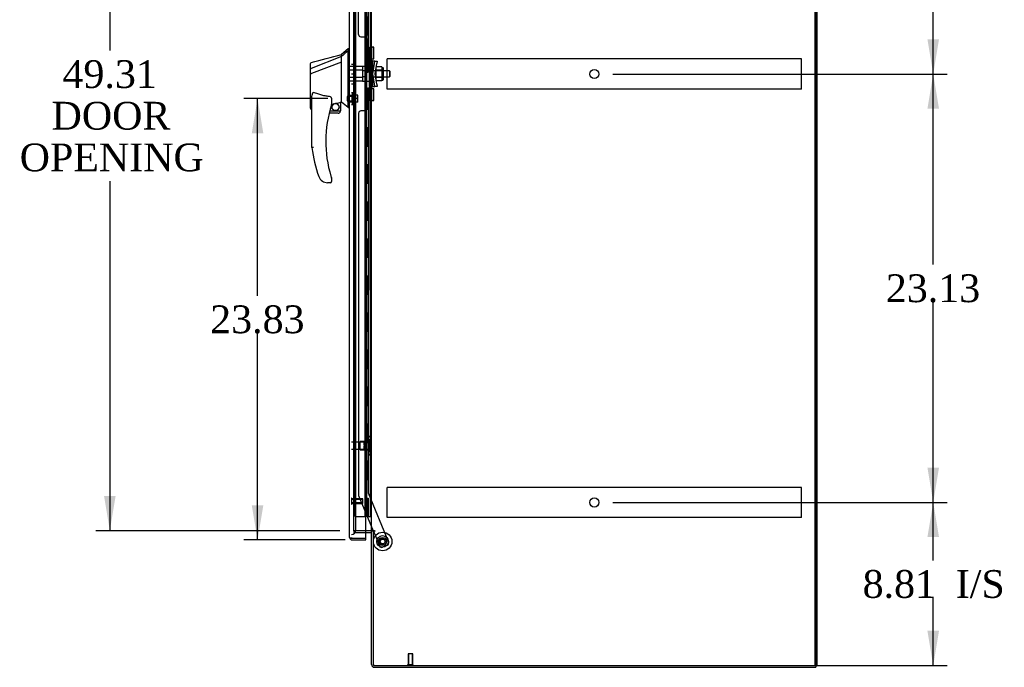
# Model space of a CAD drawing. Header units: inches. Extents: x 1 to 299, y -2 to 199.
# Tile 7 of 10: x 130 to 183, y 68 to 103. Entities that reach past the tile are written whole.
import ezdxf
from ezdxf.enums import TextEntityAlignment as Align
from ezdxf.lldxf.tags import DXFTag

# ---------------------------------------------------------------- set-up
doc = ezdxf.new("R2010")
doc.units = ezdxf.units.IN
doc.header["$MEASUREMENT"] = 0
for name, color, linetype in [('COM53964-2', 7, 'Continuous'), ('COM70220', 7, 'Continuous'), ('COM70759', 7, 'Continuous'), ('COM70763-7', 7, 'Continuous'), ('COM70838', 7, 'Continuous'), ('COM70839-1', 7, 'Continuous'), ('COM71202-7', 7, 'Continuous'), ('COM71204-4', 7, 'Continuous'), ('COM71205-6', 7, 'Continuous'), ('Default', 7, 'Continuous'), ('HAN86294', 7, 'Continuous'), ('HAN86294_NUT', 7, 'Continuous'), ('HAN86294_SCREW', 7, 'Continuous'), ('HAN86294_WASHER', 7, 'Continuous'), ('HAN_NUT', 7, 'Continuous'), ('NTS18147', 7, 'Continuous'), ('ROL87452', 7, 'Continuous'), ('RVT17786', 7, 'Continuous'), ('RVT19000', 7, 'Continuous'), ('SPC87322', 7, 'Continuous'), ('STD26122', 7, 'Continuous'), ('STD26258', 7, 'Continuous'), ('WAF25376', 7, 'Continuous'), ('WAM30038', 7, 'Continuous')]:
    doc.layers.add(name, color=color, linetype=linetype)
doc.styles.add('SEACAD_Times_New_Roman', font='times.ttf')
tags = doc.linetypes.add('HIDDEN2', pattern=[0.1875, 0.125, -0.0625]).pattern_tags.tags
tags[6:7] = [DXFTag(74, 4), DXFTag(75, 0), DXFTag(340, '0'), DXFTag(46, 0.0), DXFTag(50, 0.0), DXFTag(44, 0.0), DXFTag(45, 0.0)]
tags[4:5] = [DXFTag(74, 4), DXFTag(75, 0), DXFTag(340, '0'), DXFTag(46, 0.0), DXFTag(50, 0.0), DXFTag(44, 0.0), DXFTag(45, 0.0)]
doc.dimstyles.new('HAMMOND_(STH_-_300x200)', dxfattribs={"dimtxt": 1.5, "dimasz": 1.875, "dimexe": 0.75, "dimexo": 0.75, "dimgap": 0.375, "dimtad": 0, "dimtih": 1, "dimtoh": 1, "dimzin": 0, "dimdsep": 46, "dimtxsty": 'SEACAD_Times_New_Roman', "dimblk1": '_SE_FILLED', "dimblk2": '_SE_FILLED', "dimsah": 1, "dimcen": 0.75, "dimadec": 0, "dimazin": 0, "dimtfac": 0.8, "dimtofl": 0, "dimtmove": 0, "dimatfit": 3, "dimfxl": 1, "dimtolj": 1, "dimtzin": 0, "dimarcsym": 0})

# ---------------------------------------------------------------- blocks, each defined once
blk = doc.blocks.new('SE3')
at = {"layer": 'COM53964-2', "color": 7, "linetype": 'HIDDEN2'}
for p, q in [((149.523, 100.77), (149.523, 100.908)), ((171.898, 100.908), (149.523, 100.908)), ((149.523, 99.421), (149.523, 100.77)), ((171.898, 100.77), (171.898, 100.908)), ((171.898, 99.421), (171.898, 100.77)), ((149.523, 99.283), (149.523, 99.421)), ((171.898, 99.283), (149.523, 99.283)), ((171.898, 99.283), (171.898, 99.421)), ((149.523, 77.64), (149.523, 77.778)), ((171.898, 77.778), (149.523, 77.778)), ((171.898, 77.64), (171.898, 77.778)), ((149.523, 76.291), (149.523, 77.64)), ((171.898, 76.291), (171.898, 77.64)), ((149.523, 76.153), (149.523, 76.291)), ((171.898, 76.153), (149.523, 76.153)), ((171.898, 76.153), (171.898, 76.291))]:
    blk.add_line(p, q, dxfattribs=at)
for centre in [(160.71, 100.095), (160.71, 76.965)]:
    blk.add_circle(centre, 0.25, dxfattribs=at)
at = {"layer": 'COM70220', "color": 7, "linetype": 'HIDDEN2'}
for p, q in [((147.838, 75.737), (147.838, 124.669)), ((147.838, 75.487), (147.838, 75.737))]:
    blk.add_line(p, q, dxfattribs=at)
blk.add_arc((147.588, 75.487), 0.25, 270, 0, dxfattribs=at)
at = {"layer": 'COM70759', "color": 7, "linetype": 'HIDDEN2'}
for p, q in [((147.787, 76.203), (147.787, 124.203)), ((148.327, 76.203), (148.327, 124.203)), ((148.332, 124.212), (148.332, 76.203)), ((148.432, 76.203), (148.432, 124.212)), ((148.618, 76.203), (148.618, 124.203)), ((148.68, 76.203), (148.68, 124.203)), ((148.372, 102.203), (148.372, 103.203)), ((148.469, 102.203), (148.469, 103.203)), ((148.494, 103.203), (148.494, 102.203)), ((148.499, 102.203), (148.499, 103.203)), ((148.327, 102.203), (148.382, 102.203)), ((148.372, 102.203), (148.499, 102.203)), ((148.382, 101.203), (148.382, 102.203)), ((148.424, 101.203), (148.424, 102.203)), ((148.327, 101.203), (148.382, 101.203)), ((148.372, 101.203), (148.499, 101.203)), ((148.372, 100.203), (148.372, 101.203)), ((148.469, 100.203), (148.469, 101.203)), ((148.494, 101.203), (148.494, 100.203)), ((148.499, 100.203), (148.499, 101.203)), ((148.327, 100.203), (148.382, 100.203)), ((148.372, 100.203), (148.499, 100.203)), ((148.382, 99.203), (148.382, 100.203)), ((148.424, 99.203), (148.424, 100.203)), ((148.327, 99.203), (148.382, 99.203)), ((148.372, 99.203), (148.499, 99.203)), ((148.372, 98.203), (148.372, 99.203)), ((148.469, 98.203), (148.469, 99.203)), ((148.494, 99.203), (148.494, 98.203)), ((148.499, 98.203), (148.499, 99.203)), ((148.327, 98.203), (148.382, 98.203)), ((148.372, 98.203), (148.499, 98.203)), ((148.382, 97.203), (148.382, 98.203)), ((148.424, 97.203), (148.424, 98.203)), ((148.327, 97.203), (148.382, 97.203)), ((148.372, 97.203), (148.499, 97.203)), ((148.372, 96.203), (148.372, 97.203)), ((148.469, 96.203), (148.469, 97.203)), ((148.494, 97.203), (148.494, 96.203)), ((148.499, 96.203), (148.499, 97.203)), ((148.327, 96.203), (148.382, 96.203)), ((148.372, 96.203), (148.499, 96.203)), ((148.382, 95.203), (148.382, 96.203)), ((148.424, 95.203), (148.424, 96.203)), ((148.327, 95.203), (148.382, 95.203)), ((148.372, 95.203), (148.499, 95.203)), ((148.372, 94.203), (148.372, 95.203)), ((148.469, 94.203), (148.469, 95.203)), ((148.494, 95.203), (148.494, 94.203)), ((148.499, 94.203), (148.499, 95.203)), ((148.327, 94.203), (148.382, 94.203)), ((148.372, 94.203), (148.499, 94.203)), ((148.382, 93.203), (148.382, 94.203)), ((148.424, 93.203), (148.424, 94.203)), ((148.327, 93.203), (148.382, 93.203)), ((148.372, 93.203), (148.499, 93.203)), ((148.372, 92.203), (148.372, 93.203)), ((148.469, 92.203), (148.469, 93.203)), ((148.494, 93.203), (148.494, 92.203)), ((148.499, 92.203), (148.499, 93.203)), ((148.327, 92.203), (148.382, 92.203)), ((148.372, 92.203), (148.499, 92.203)), ((148.382, 91.203), (148.382, 92.203)), ((148.424, 91.203), (148.424, 92.203)), ((148.327, 91.203), (148.382, 91.203)), ((148.372, 91.203), (148.499, 91.203)), ((148.372, 90.203), (148.372, 91.203)), ((148.469, 90.203), (148.469, 91.203)), ((148.494, 91.203), (148.494, 90.203)), ((148.499, 90.203), (148.499, 91.203)), ((148.327, 90.203), (148.382, 90.203)), ((148.372, 90.203), (148.499, 90.203)), ((148.382, 89.203), (148.382, 90.203)), ((148.424, 89.203), (148.424, 90.203)), ((148.327, 89.203), (148.382, 89.203)), ((148.372, 89.203), (148.499, 89.203)), ((148.372, 88.203), (148.372, 89.203)), ((148.469, 88.203), (148.469, 89.203)), ((148.494, 89.203), (148.494, 88.203)), ((148.499, 88.203), (148.499, 89.203)), ((148.327, 88.203), (148.382, 88.203)), ((148.372, 88.203), (148.499, 88.203)), ((148.382, 87.203), (148.382, 88.203)), ((148.424, 87.203), (148.424, 88.203)), ((148.327, 87.203), (148.382, 87.203)), ((148.372, 87.203), (148.499, 87.203)), ((148.372, 86.203), (148.372, 87.203)), ((148.469, 86.203), (148.469, 87.203)), ((148.494, 87.203), (148.494, 86.203)), ((148.499, 86.203), (148.499, 87.203)), ((148.327, 86.203), (148.382, 86.203)), ((148.372, 86.203), (148.499, 86.203)), ((148.382, 85.203), (148.382, 86.203)), ((148.424, 85.203), (148.424, 86.203)), ((148.327, 85.203), (148.382, 85.203)), ((148.372, 85.203), (148.499, 85.203)), ((148.372, 84.203), (148.372, 85.203)), ((148.469, 84.203), (148.469, 85.203)), ((148.494, 85.203), (148.494, 84.203)), ((148.499, 84.203), (148.499, 85.203)), ((148.327, 84.203), (148.382, 84.203)), ((148.372, 84.203), (148.499, 84.203)), ((148.382, 83.203), (148.382, 84.203)), ((148.424, 83.203), (148.424, 84.203)), ((148.327, 83.203), (148.382, 83.203)), ((148.372, 83.203), (148.499, 83.203)), ((148.372, 82.203), (148.372, 83.203)), ((148.469, 82.203), (148.469, 83.203)), ((148.494, 83.203), (148.494, 82.203)), ((148.499, 82.203), (148.499, 83.203)), ((148.327, 82.203), (148.382, 82.203)), ((148.372, 82.203), (148.499, 82.203)), ((148.382, 81.203), (148.382, 82.203)), ((148.424, 81.203), (148.424, 82.203)), ((148.327, 81.203), (148.382, 81.203)), ((148.372, 81.203), (148.499, 81.203)), ((148.372, 80.203), (148.372, 81.203)), ((148.469, 80.203), (148.469, 81.203)), ((148.494, 81.203), (148.494, 80.203)), ((148.499, 80.203), (148.499, 81.203)), ((148.327, 80.203), (148.382, 80.203)), ((148.372, 80.203), (148.499, 80.203)), ((148.382, 79.203), (148.382, 80.203)), ((148.424, 79.203), (148.424, 80.203)), ((148.327, 79.203), (148.382, 79.203)), ((148.372, 79.203), (148.499, 79.203)), ((148.372, 78.203), (148.372, 79.203)), ((148.469, 78.203), (148.469, 79.203)), ((148.494, 79.203), (148.494, 78.203)), ((148.499, 78.203), (148.499, 79.203)), ((148.327, 78.203), (148.382, 78.203)), ((148.372, 78.203), (148.499, 78.203)), ((148.382, 77.203), (148.382, 78.203)), ((148.424, 77.203), (148.424, 78.203)), ((148.327, 77.203), (148.382, 77.203)), ((148.372, 76.203), (148.372, 77.203)), ((148.372, 77.203), (148.499, 77.203)), ((148.469, 76.203), (148.469, 77.203)), ((148.494, 77.203), (148.494, 76.203)), ((148.499, 76.203), (148.499, 77.203)), ((147.787, 76.203), (148.302, 76.203)), ((148.302, 76.203), (148.327, 76.203)), ((148.327, 76.203), (148.332, 76.203)), ((148.372, 76.203), (148.332, 76.203)), ((148.494, 76.203), (148.372, 76.203)), ((148.494, 76.203), (148.618, 76.203)), ((148.618, 76.203), (148.68, 76.203))]:
    blk.add_line(p, q, dxfattribs=at)
at = {"layer": 'COM70763-7', "color": 7, "linetype": 'HIDDEN2'}
blk.add_line((172.645, 68.159), (172.645, 128.029), dxfattribs=at)
at = {"layer": 'COM70763-7', "color": 7, "linetype": 'Continuous'}
for q in [(172.74, 128.029), (172.68, 68.159)]:
    blk.add_line((172.74, 68.159), q, dxfattribs=at)
at = {"layer": 'COM70838', "color": 7, "linetype": 'HIDDEN2'}
for p, q in [((148.57, 101.504), (148.57, 101.54)), ((148.57, 101.54), (148.695, 101.54)), ((148.57, 101.504), (148.57, 100.79)), ((148.695, 101.54), (148.695, 101.504)), ((148.695, 100.845), (148.695, 101.504)), ((148.57, 99.415), (148.57, 100.79)), ((148.57, 100.79), (148.628, 100.79)), ((148.628, 99.415), (148.628, 100.79)), ((148.628, 100.79), (148.753, 100.79)), ((148.753, 99.415), (148.753, 100.79)), ((148.856, 100.79), (148.753, 100.79)), ((148.756, 100.103), (148.838, 100.665)), ((148.838, 100.665), (148.856, 100.79)), ((148.856, 100.79), (148.982, 100.79)), ((148.882, 100.103), (148.964, 100.665)), ((148.982, 100.79), (148.964, 100.665)), ((148.838, 99.54), (148.756, 100.103)), ((148.964, 99.54), (148.882, 100.103)), ((148.856, 99.415), (148.838, 99.54)), ((148.964, 99.54), (148.982, 99.415)), ((148.628, 99.415), (148.57, 99.415)), ((148.57, 99.415), (148.57, 98.702)), ((148.753, 99.415), (148.628, 99.415)), ((148.695, 98.702), (148.695, 99.388)), ((148.753, 99.415), (148.856, 99.415)), ((148.982, 99.415), (148.856, 99.415)), ((148.57, 98.665), (148.57, 98.702)), ((148.695, 98.665), (148.57, 98.665)), ((148.695, 98.702), (148.695, 98.665))]:
    blk.add_line(p, q, dxfattribs=at)
for centre, start, end in [((148.812, 100.845), 180, 208.0398), ((148.812, 99.388), 166.4554, 180)]:
    blk.add_arc(centre, 0.117, start, end, dxfattribs=at)
at = {"layer": 'COM70839-1', "color": 7, "linetype": 'HIDDEN2'}
for p, q in [((147.977, 102.228), (147.965, 122.81)), ((148.509, 100.853), (148.496, 122.73)), ((148.102, 102.103), (148.313, 102.103)), ((148.438, 101.978), (148.439, 100.965)), ((148.439, 99.24), (148.438, 98.227)), ((148.509, 99.352), (148.496, 77.476)), ((147.977, 97.977), (147.965, 77.395)), ((148.313, 98.102), (148.102, 98.102)), ((147.974, 77.347), (148.764, 75.439)), ((148.496, 77.476), (149.595, 74.819)), ((148.776, 75.409), (149.104, 74.616)), ((149.527, 74.656), (149.267, 74.548))]:
    blk.add_line(p, q, dxfattribs=at)
at = {"layer": 'COM70839-1', "color": 7, "linetype": 'Continuous'}
blk.add_line((148.764, 75.439), (148.776, 75.409), dxfattribs=at)
at = {"layer": 'COM70839-1', "color": 7, "linetype": 'HIDDEN2'}
blk.add_circle((149.275, 74.856), 0.129, dxfattribs=at)
for centre, start, end in [((148.102, 102.228), 180.0344, 270.0344), ((148.313, 101.978), 0.0344, 90.0344), ((148.564, 100.965), 180.0344, 243.9305), ((148.564, 99.24), 116.0695, 179.9656), ((148.102, 97.977), 89.9656, 179.9656), ((148.313, 98.227), 269.9656, 359.9656), ((148.09, 77.395), 179.9656, 202.4776), ((149.22, 74.664), 202.4776, 292.4776), ((149.479, 74.771), 292.4776, 22.4776)]:
    blk.add_arc(centre, 0.125, start, end, dxfattribs=at)
at = {"layer": 'COM71202-7', "color": 7, "linetype": 'Continuous'}
for p, q in [((147.493, 75.08), (147.493, 125.326)), ((148.368, 75.032), (148.368, 125.374)), ((147.493, 75.08), (147.493, 75.079)), ((147.493, 75.08), (147.493, 75.08)), ((147.574, 75.032), (147.523, 74.993)), ((147.636, 75.032), (147.523, 75.032)), ((147.574, 75.032), (147.636, 75.032)), ((147.636, 75.032), (147.636, 75.032)), ((147.636, 75.032), (148.368, 75.032)), ((147.636, 75.032), (148.368, 75.032)), ((148.368, 74.937), (148.368, 75.032)), ((147.636, 74.937), (148.368, 74.937))]:
    blk.add_line(p, q, dxfattribs=at)
for start, end in [(180, 180.0762), (180.1561, 217.5036), (217.5036, 270)]:
    blk.add_arc((147.636, 75.08), 0.143, start, end, dxfattribs=at)
blk.add_open_spline([(147.523, 75.032), (147.514, 75.04), (147.506, 75.048), (147.499, 75.06), (147.497, 75.064), (147.494, 75.072), (147.494, 75.076), (147.493, 75.08)], degree=3, knots=[0, 0, 0, 0, 0.5, 0.5, 0.75, 0.75, 1, 1, 1, 1], dxfattribs=at)
at = {"layer": 'COM71204-4', "color": 7, "linetype": 'Continuous'}
for p, q in [((172.68, 68.159), (172.68, 128.029)), ((148.68, 75.439), (148.68, 124.749)), ((148.632, 75.439), (148.368, 75.439)), ((148.632, 75.439), (148.68, 75.439)), ((148.823, 75.439), (148.68, 75.439)), ((148.853, 75.409), (148.775, 75.409)), ((148.775, 68.159), (148.775, 75.409)), ((148.823, 75.439), (148.853, 75.439)), ((148.775, 68.159), (172.68, 68.159))]:
    blk.add_line(p, q, dxfattribs=at)
at = {"layer": 'COM71204-4', "color": 7, "linetype": 'HIDDEN2'}
for p, q in [((147.713, 75.439), (147.713, 124.749)), ((148.368, 75.439), (147.713, 75.439))]:
    blk.add_line(p, q, dxfattribs=at)
at = {"layer": 'COM71204-4', "color": 7, "linetype": 'Continuous'}
blk.add_arc((148.853, 75.424), 0.015, 270, 90, dxfattribs=at)
at = {"layer": 'COM71205-6', "color": 7, "linetype": 'HIDDEN2'}
for p, q in [((147.713, 75.439), (147.713, 75.344)), ((147.713, 75.344), (148.368, 75.344))]:
    blk.add_line(p, q, dxfattribs=at)
at = {"layer": 'COM71205-6', "color": 7, "linetype": 'Continuous'}
for p, q in [((148.368, 75.344), (148.632, 75.344)), ((148.68, 68.207), (148.68, 75.409)), ((148.775, 75.409), (148.68, 75.409)), ((172.68, 68.159), (172.68, 68.064)), ((148.823, 68.064), (172.68, 68.064))]:
    blk.add_line(p, q, dxfattribs=at)
for centre, radius, start, end in [((148.632, 75.296), 0.143, 52.2051, 90), ((148.632, 75.296), 0.048, 0, 90), ((148.823, 68.207), 0.143, 180, 270)]:
    blk.add_arc(centre, radius, start, end, dxfattribs=at)
at = {"layer": 'COM71205-6', "color": 7, "linetype": 'HIDDEN2'}
blk.add_arc((148.823, 68.207), 0.048, 180, 270, dxfattribs=at)
at = {"layer": 'HAN86294', "color": 7, "linetype": 'Continuous'}
for p, q in [((147.413, 101.453), (147.058, 101.153)), ((147.058, 101.04), (147.058, 101.153)), ((147.493, 101.453), (147.41, 101.453)), ((147.413, 101.453), (147.413, 101.351)), ((147.413, 101.291), (147.413, 101.351)), ((147.413, 101.205), (147.413, 101.291)), ((147.413, 98.715), (147.413, 101.205)), ((145.378, 100.36), (145.378, 100.657)), ((147.058, 101.04), (145.423, 100.385)), ((147.058, 100.727), (145.435, 100.124)), ((147.058, 100.894), (147.058, 101.04)), ((147.058, 100.8), (147.058, 100.894)), ((147.058, 100.727), (147.058, 100.8)), ((147.058, 98.842), (147.058, 100.727)), ((145.378, 100.125), (145.378, 100.36)), ((145.378, 98.253), (145.378, 100.125)), ((145.433, 100.123), (145.435, 100.124)), ((145.458, 96.12), (145.458, 98.79)), ((146.518, 98.71), (146.518, 98.446)), ((146.518, 98.46), (146.646, 98.49)), ((146.729, 98.509), (146.963, 98.564)), ((146.993, 98.567), (146.993, 98.568)), ((146.993, 98.568), (146.993, 98.103)), ((146.994, 98.567), (147.058, 98.583)), ((147.058, 98.695), (147.058, 98.842)), ((147.058, 98.583), (147.058, 98.695)), ((147.413, 98.31), (147.413, 98.715)), ((145.453, 98.195), (145.458, 98.196)), ((146.868, 97.978), (146.388, 97.978)), ((146.42, 98.103), (146.993, 98.103)), ((147.413, 98.284), (147.413, 98.31)), ((147.413, 98.283), (147.493, 98.283)), ((146.021, 94.318), (146.02, 94.316)), ((146.458, 94.228), (146.304, 94.228)), ((146.518, 94.466), (146.518, 94.288))]:
    blk.add_line(p, q, dxfattribs=at)
at = {"layer": 'HAN86294', "color": 7, "linetype": 'HIDDEN2'}
for p, q in [((148.195, 100.498), (147.493, 100.498)), ((148.195, 100.302), (147.493, 100.302)), ((148.195, 100.498), (148.195, 100.302)), ((148.195, 100.302), (148.195, 99.903)), ((148.32, 100.263), (148.195, 100.263)), ((148.32, 100.263), (148.32, 100.103)), ((148.32, 100.103), (148.32, 99.943)), ((149.655, 100.263), (148.695, 100.263)), ((149.655, 100.263), (149.655, 99.943)), ((149.685, 100.233), (149.655, 100.263)), ((149.685, 99.973), (149.685, 100.233)), ((148.195, 99.903), (147.493, 99.903)), ((148.195, 99.707), (147.493, 99.707)), ((148.32, 99.943), (148.195, 99.943)), ((148.195, 99.903), (148.195, 99.707)), ((148.695, 99.943), (149.655, 99.943)), ((149.655, 99.943), (149.685, 99.973)), ((147.618, 98.927), (147.493, 98.927)), ((147.618, 98.927), (147.618, 98.602)), ((147.493, 98.602), (147.618, 98.602))]:
    blk.add_line(p, q, dxfattribs=at)
at = {"layer": 'HAN86294', "color": 7, "linetype": 'Continuous'}
blk.add_circle((146.732, 98.307), 0.188, dxfattribs=at)
for centre, radius, start, end in [((-158.862, 1239.836), 1179.062, 284.955175, 285.038073), ((145.438, 100.657), 0.06, 105.824, 180.0002), ((145.423, 100.484), 0.361, 262.9065, 271.5232), ((152.622, 96.456), 6.417, 162.105, 197.0102), ((146.458, 98.446), 0.06, 342.105, 0), ((146.732, 98.307), 0.202, 115.2676, 90.8956), ((146.47, 99.434), 0.961, 280.5316, 285.6316), ((110.647, 55.136), 56.686, 49.5649, 50.0347), ((146.868, 98.103), 0.125, 270, 310.5358), ((146.868, 98.103), 0.125, 310.5358, 346.1135), ((146.868, 98.103), 0.125, 346.1135, 0), ((152.799, 97.055), 7.4, 187.261, 199.7146), ((146.304, 94.728), 0.5, 199.7146, 235.4377), ((146.304, 94.728), 0.5, 235.4377, 270), ((146.458, 94.288), 0.06, 270, 0), ((146.458, 94.466), 0.06, 0, 17.895)]:
    blk.add_arc(centre, radius, start, end, dxfattribs=at)
blk.add_ellipse((145.438, 98.253), major_axis=(0.06, 0), ratio=0.999979, start_param=3.141468, end_param=4.950188, dxfattribs=at)
blk.add_open_spline([(147.413, 101.351), (147.295, 101.247), (147.177, 101.144), (147.058, 101.04)], degree=3, dxfattribs=at)
for points, knots in [([(145.423, 100.385), (145.41, 100.383), (145.399, 100.38), (145.383, 100.371), (145.378, 100.365), (145.378, 100.36)], [0, 0, 0, 0, 0.5, 0.5, 1, 1, 1, 1]), ([(145.458, 98.79), (145.458, 98.848), (145.462, 98.905), (145.477, 98.991), (145.483, 99.019), (145.498, 99.06), (145.504, 99.073), (145.516, 99.091), (145.521, 99.097), (145.533, 99.105), (145.541, 99.106), (145.548, 99.103)], [0, 0, 0, 0, 0.5, 0.5, 0.75, 0.75, 0.875, 0.875, 0.9375, 0.9375, 1, 1, 1, 1]), ([(146.458, 98.865), (146.38, 98.875), (146.303, 98.888), (146.148, 98.917), (146.071, 98.935), (145.919, 98.974), (145.844, 98.996), (145.695, 99.046), (145.621, 99.073), (145.548, 99.103)], [0, 0, 0, 0, 0.25, 0.25, 0.5, 0.5, 0.75, 0.75, 1, 1, 1, 1]), ([(146.458, 98.865), (146.462, 98.864), (146.466, 98.862), (146.473, 98.858), (146.476, 98.856), (146.483, 98.848), (146.488, 98.841), (146.495, 98.828), (146.498, 98.822), (146.503, 98.808), (146.505, 98.801), (146.511, 98.781), (146.514, 98.767), (146.517, 98.745), (146.517, 98.738), (146.518, 98.724), (146.518, 98.717), (146.518, 98.71)], [0, 0, 0, 0, 0.0625, 0.0625, 0.125, 0.125, 0.25, 0.25, 0.375, 0.375, 0.5, 0.5, 0.75, 0.75, 0.875, 0.875, 1, 1, 1, 1]), ([(146.963, 98.564), (146.967, 98.565), (146.971, 98.566), (146.978, 98.567), (146.982, 98.567), (146.99, 98.568), (146.993, 98.568), (146.993, 98.568)], [0, 0, 0, 0, 0.25, 0.25, 0.5, 0.5, 1, 1, 1, 1]), ([(145.548, 96.126), (145.543, 96.125), (145.537, 96.125), (145.525, 96.124), (145.519, 96.124), (145.503, 96.123), (145.493, 96.122), (145.481, 96.121), (145.477, 96.121), (145.47, 96.121), (145.468, 96.121), (145.463, 96.12), (145.461, 96.12), (145.459, 96.12), (145.458, 96.12), (145.458, 96.12)], [0, 0, 0, 0, 0.125, 0.125, 0.25, 0.25, 0.5, 0.5, 0.625, 0.625, 0.75, 0.75, 0.875, 0.875, 1, 1, 1, 1]), ([(146.486, 94.579), (146.491, 94.561), (146.497, 94.544), (146.505, 94.519), (146.507, 94.51), (146.511, 94.498), (146.512, 94.494), (146.514, 94.489), (146.515, 94.488), (146.515, 94.485), (146.516, 94.484), (146.516, 94.484)], [0, 0, 0, 0, 0.5, 0.5, 0.75, 0.75, 0.875, 0.875, 0.9375, 0.9375, 1, 1, 1, 1])]:
    blk.add_open_spline(points, degree=3, knots=knots, dxfattribs=at)
at = {"layer": 'HAN86294_NUT', "color": 7, "linetype": 'HIDDEN2'}
for p, q in [((148.913, 100.487), (148.913, 100.295)), ((149.238, 100.487), (148.913, 100.487)), ((148.913, 100.295), (148.913, 99.911)), ((149.238, 100.295), (148.913, 100.295)), ((149.238, 100.487), (149.238, 100.391)), ((149.288, 100.435), (149.238, 100.435)), ((149.238, 100.391), (149.238, 100.295)), ((149.238, 100.295), (149.238, 100.103)), ((149.238, 100.103), (149.238, 99.911)), ((149.318, 99.8), (149.318, 100.405)), ((148.913, 99.911), (148.913, 99.719)), ((149.238, 99.911), (148.913, 99.911)), ((149.238, 99.719), (148.913, 99.719)), ((149.238, 99.911), (149.238, 99.815)), ((149.238, 99.815), (149.238, 99.719)), ((149.238, 99.77), (149.288, 99.77))]:
    blk.add_line(p, q, dxfattribs=at)
for centre, start, end in [((149.288, 100.405), 0, 90), ((149.288, 99.8), 270, 0)]:
    blk.add_arc(centre, 0.03, start, end, dxfattribs=at)
at = {"layer": 'HAN86294_SCREW', "color": 7, "linetype": 'HIDDEN2'}
for p, q in [((147.738, 99.027), (147.738, 98.502)), ((147.808, 99.027), (147.738, 99.027)), ((147.808, 99.027), (147.808, 98.502)), ((147.945, 98.957), (147.808, 98.957)), ((147.945, 98.765), (147.945, 98.957)), ((147.363, 98.881), (147.363, 98.649)), ((147.738, 98.881), (147.363, 98.881)), ((147.363, 98.649), (147.738, 98.649)), ((147.738, 98.502), (147.808, 98.502)), ((147.945, 98.765), (147.808, 98.765)), ((147.945, 98.572), (147.808, 98.572)), ((147.945, 98.572), (147.945, 98.765))]:
    blk.add_line(p, q, dxfattribs=at)
at = {"layer": 'HAN86294_WASHER', "color": 7, "linetype": 'HIDDEN2'}
for p, q in [((147.648, 99.076), (147.588, 99.076)), ((147.648, 98.453), (147.648, 99.076)), ((147.708, 99.076), (147.648, 99.076)), ((147.648, 98.453), (147.648, 99.076)), ((147.708, 98.453), (147.708, 99.076)), ((147.588, 98.453), (147.648, 98.453)), ((147.648, 98.453), (147.708, 98.453))]:
    blk.add_line(p, q, dxfattribs=at)
at = {"layer": 'HAN_NUT', "color": 7, "linetype": 'HIDDEN2'}
for p, q in [((147.588, 100.633), (147.803, 100.633)), ((147.803, 100.103), (147.803, 100.633)), ((147.588, 100.103), (147.803, 100.103)), ((147.803, 99.573), (147.803, 100.103)), ((147.588, 99.573), (147.803, 99.573))]:
    blk.add_line(p, q, dxfattribs=at)
at = {"layer": 'NTS18147', "color": 7, "linetype": 'HIDDEN2'}
for p, q in [((148.497, 80.527), (148.497, 80.532)), ((148.56, 80.532), (148.497, 80.532)), ((148.497, 80.527), (148.497, 80.338)), ((148.497, 80.527), (148.56, 80.527)), ((148.497, 80.338), (148.497, 80.22)), ((148.56, 80.338), (148.497, 80.338)), ((148.56, 80.527), (148.56, 80.532)), ((148.56, 80.22), (148.56, 80.338)), ((148.622, 80.378), (148.622, 80.433)), ((148.06, 79.812), (148.06, 80.252)), ((148.497, 80.252), (148.06, 80.252)), ((148.06, 79.812), (148.497, 79.812)), ((148.497, 80.22), (148.497, 79.843)), ((148.497, 80.22), (148.56, 80.22)), ((148.497, 79.843), (148.497, 79.725)), ((148.56, 79.843), (148.497, 79.843)), ((148.56, 79.725), (148.56, 79.843)), ((148.497, 79.725), (148.497, 79.536)), ((148.497, 79.725), (148.56, 79.725)), ((148.497, 79.536), (148.497, 79.532)), ((148.56, 79.536), (148.497, 79.536)), ((148.497, 79.532), (148.56, 79.532)), ((148.56, 79.536), (148.56, 79.532)), ((148.622, 79.631), (148.622, 79.685))]:
    blk.add_line(p, q, dxfattribs=at)
blk.add_arc((148.304, 80.032), 0.318, 323.6338, 36.3662, dxfattribs=at)
for centre, start_param, end_param in [((148.304, 80.433), 2.506883, 3.776302), ((148.304, 80.378), 2.506883, 3.141593), ((148.304, 79.685), 3.141593, 3.776302), ((148.304, 79.631), 2.506883, 3.776302)]:
    blk.add_ellipse(centre, major_axis=(-0.318, 0), ratio=0.5, start_param=start_param, end_param=end_param, dxfattribs=at)
at = {"layer": 'ROL87452', "color": 7, "linetype": 'HIDDEN2'}
for radius in [0.5, 0.206]:
    blk.add_circle((149.275, 74.856), radius, dxfattribs=at)
at = {"layer": 'RVT17786', "color": 7, "linetype": 'HIDDEN2'}
blk.add_circle((149.275, 74.856), 0.217, dxfattribs=at)
at = {"layer": 'RVT19000', "color": 7, "linetype": 'HIDDEN2'}
for p, q in [((148.358, 101.088), (148.358, 101.369)), ((148.57, 101.369), (148.358, 101.369)), ((148.358, 101.088), (148.57, 101.088)), ((148.695, 101.423), (148.57, 101.423)), ((148.695, 101.54), (148.695, 101.541)), ((148.808, 101.541), (148.695, 101.541)), ((148.808, 100.916), (148.808, 101.541)), ((148.57, 101.033), (148.695, 101.033)), ((148.695, 100.916), (148.808, 100.916)), ((148.358, 98.837), (148.358, 99.118)), ((148.57, 99.118), (148.358, 99.118)), ((148.695, 99.172), (148.57, 99.172)), ((148.808, 99.29), (148.695, 99.29)), ((148.808, 98.665), (148.808, 99.29)), ((148.358, 98.837), (148.57, 98.837)), ((148.57, 98.782), (148.695, 98.782)), ((148.695, 98.665), (148.695, 98.665)), ((148.695, 98.665), (148.808, 98.665))]:
    blk.add_line(p, q, dxfattribs=at)
at = {"layer": 'SPC87322', "color": 7, "linetype": 'HIDDEN2'}
for p, q in [((148.57, 100.495), (148.195, 100.495)), ((148.695, 100.34), (148.57, 100.34)), ((148.695, 100.33), (148.57, 100.33)), ((148.195, 99.71), (148.57, 99.71)), ((148.695, 99.875), (148.57, 99.875)), ((148.695, 99.865), (148.57, 99.865))]:
    blk.add_line(p, q, dxfattribs=at)
at = {"layer": 'STD26122', "color": 7, "linetype": 'HIDDEN2'}
for p, q in [((148.553, 80.217), (147.588, 80.217)), ((147.588, 79.847), (148.553, 79.847)), ((148.553, 80.217), (148.553, 79.847)), ((148.588, 80.182), (148.553, 80.217)), ((148.553, 79.847), (148.588, 79.882)), ((148.588, 79.882), (148.588, 80.182))]:
    blk.add_line(p, q, dxfattribs=at)
at = {"layer": 'STD26258', "color": 7, "linetype": 'HIDDEN2'}
for p, q in [((147.62, 77.188), (147.588, 77.188)), ((147.62, 76.875), (147.62, 77.188)), ((148.213, 77.157), (147.62, 77.157)), ((148.213, 77.126), (147.62, 77.126)), ((148.213, 76.907), (148.213, 77.157)), ((147.588, 76.875), (147.62, 76.875)), ((148.213, 76.937), (147.62, 76.937)), ((147.62, 76.907), (148.213, 76.907)), ((150.9, 68.784), (150.65, 68.784)), ((150.65, 68.784), (150.65, 68.19)), ((150.681, 68.784), (150.681, 68.19)), ((150.87, 68.784), (150.87, 68.19)), ((150.9, 68.19), (150.9, 68.784)), ((150.932, 68.19), (150.619, 68.19)), ((150.619, 68.19), (150.619, 68.159)), ((150.932, 68.159), (150.932, 68.19))]:
    blk.add_line(p, q, dxfattribs=at)
at = {"layer": 'WAF25376', "color": 7, "linetype": 'HIDDEN2'}
for radius in [0.315, 0.14]:
    blk.add_circle((149.275, 74.856), radius, dxfattribs=at)
at = {"layer": 'WAM30038', "color": 7, "linetype": 'HIDDEN2'}
for p, q in [((148.348, 80.407), (148.348, 79.657)), ((148.372, 80.407), (148.348, 80.407)), ((148.372, 80.407), (148.372, 79.657)), ((148.284, 80.205), (148.284, 80.26)), ((148.329, 80.234), (148.284, 80.205)), ((148.284, 80.181), (148.329, 80.209)), ((148.284, 80.205), (148.3, 80.193)), ((148.284, 80.049), (148.284, 80.181)), ((148.329, 80.049), (148.284, 80.049)), ((148.284, 79.883), (148.284, 80.014)), ((148.284, 80.014), (148.329, 80.014)), ((148.329, 79.854), (148.284, 79.883)), ((148.3, 79.871), (148.284, 79.858)), ((148.284, 79.803), (148.284, 79.858)), ((148.284, 79.858), (148.329, 79.83)), ((148.3, 80.193), (148.339, 80.217)), ((148.339, 79.846), (148.3, 79.871)), ((148.348, 79.657), (148.372, 79.657))]:
    blk.add_line(p, q, dxfattribs=at)
for centre, radius, start, end in [((147.764, 80.935), 0.85, 311.7058, 313.4493), ((148.33, 80.031), 0.0181, 1.7718, 93.073), ((148.33, 80.032), 0.0182, 267.1609, 357.9942), ((147.761, 79.126), 0.854, 46.5547, 48.2901)]:
    blk.add_arc(centre, radius, start, end, dxfattribs=at)
for points, knots in [([(148.284, 80.26), (148.297, 80.271), (148.31, 80.283), (148.323, 80.294), (148.325, 80.296), (148.327, 80.298), (148.329, 80.3)], [0, 0, 0, 0, 0.858552, 0.858552, 0.858552, 1, 1, 1, 1]), ([(148.329, 79.763), (148.327, 79.765), (148.325, 79.767), (148.323, 79.769), (148.31, 79.781), (148.297, 79.792), (148.284, 79.803)], [0, 0, 0, 0, 0.141448, 0.141448, 0.141448, 1, 1, 1, 1]), ([(148.343, 80.239), (148.342, 80.239), (148.342, 80.239), (148.338, 80.238), (148.333, 80.236), (148.329, 80.234)], [0.4389304, 0.4389304, 0.4389304, 0.4389304, 0.5, 0.5, 1, 1, 1, 1]), ([(148.329, 80.209), (148.331, 80.21), (148.333, 80.212), (148.337, 80.215), (148.339, 80.218), (148.343, 80.222), (148.345, 80.224), (148.347, 80.229), (148.348, 80.232), (148.348, 80.234)], [0, 0, 0, 0, 0.25, 0.25, 0.5, 0.5, 0.75, 0.75, 1, 1, 1, 1]), ([(148.348, 79.83), (148.348, 79.832), (148.347, 79.834), (148.345, 79.839), (148.343, 79.842), (148.338, 79.848), (148.333, 79.852), (148.329, 79.854)], [0, 0, 0, 0, 0.25, 0.25, 0.5, 0.5, 1, 1, 1, 1]), ([(148.329, 79.83), (148.331, 79.828), (148.333, 79.827), (148.337, 79.825), (148.339, 79.825), (148.342, 79.825), (148.342, 79.825), (148.343, 79.825)], [0, 0, 0, 0, 0.25, 0.25, 0.5, 0.5, 0.5626015, 0.5626015, 0.5626015, 0.5626015])]:
    blk.add_open_spline(points, degree=3, knots=knots, dxfattribs=at)
blk = doc.blocks.new('DMBLK4762')
at = {"layer": 'Default', "linetype": 'Continuous'}
for points in [[(179.328, 75.09), (179.015, 76.965), (178.703, 75.09)], [(179.328, 70.034), (178.703, 70.034), (179.015, 68.159)]]:
    blk.add_hatch(color=7, dxfattribs=at).paths.add_polyline_path(points)
at = {"layer": 'Default', "color": 7, "linetype": 'Continuous'}
for p, q in [((161.71, 76.965), (179.765, 76.965)), ((179.015, 73.837), (179.015, 76.965)), ((179.015, 68.159), (179.015, 71.812)), ((161.478, 68.159), (179.765, 68.159))]:
    blk.add_line(p, q, dxfattribs=at)
at = {"layer": 'Default', "color": 7, "linetype": 'Continuous', "style": 'SEACAD_Times_New_Roman'}
for s, p in [('I/S', (180.233, 73.312)), ('8.81', (175.202, 73.312))]:
    blk.add_text(s, height=1.5, dxfattribs=at).set_placement(p, align=Align.TOP_LEFT)
blk = doc.blocks.new('_SE_FILLED')
at = {"color": 0}
blk.add_line((0, 0), (-1, 0), dxfattribs=at)
blk.add_solid([(0, 0), (-1, -0.1665), (-1, 0.1665), (0, 0)], dxfattribs=at)
blk = doc.blocks.new('DMBLK4763')
at = {"layer": 'Default', "linetype": 'Continuous'}
for points in [[(179.328, 98.22), (179.015, 100.095), (178.703, 98.22)], [(179.328, 78.84), (178.703, 78.84), (179.015, 76.965)]]:
    blk.add_hatch(color=7, dxfattribs=at).paths.add_polyline_path(points)
at = {"layer": 'Default', "color": 7, "linetype": 'Continuous'}
for p, q in [((161.71, 100.095), (179.765, 100.095)), ((179.015, 89.805), (179.015, 100.095)), ((179.015, 76.965), (179.015, 87.78)), ((161.71, 76.965), (179.765, 76.965))]:
    blk.add_line(p, q, dxfattribs=at)
at = {"layer": 'Default', "color": 7, "linetype": 'Continuous', "style": 'SEACAD_Times_New_Roman'}
blk.add_text('23.13', height=1.5, dxfattribs=at).set_placement((176.456, 89.28), align=Align.TOP_LEFT)
blk = doc.blocks.new('DMBLK4764')
at = {"layer": 'Default', "linetype": 'Continuous'}
for points in [[(179.328, 121.35), (179.015, 123.225), (178.703, 121.35)], [(179.328, 101.97), (178.703, 101.97), (179.015, 100.095)]]:
    blk.add_hatch(color=7, dxfattribs=at).paths.add_polyline_path(points)
at = {"layer": 'Default', "color": 7, "linetype": 'Continuous'}
for p, q in [((161.71, 123.225), (179.765, 123.225)), ((179.015, 112.935), (179.015, 123.225)), ((179.015, 100.095), (179.015, 110.91)), ((161.71, 100.095), (179.765, 100.095))]:
    blk.add_line(p, q, dxfattribs=at)
at = {"layer": 'Default', "color": 7, "linetype": 'Continuous', "style": 'SEACAD_Times_New_Roman'}
blk.add_text('23.13', height=1.5, dxfattribs=at).set_placement((176.456, 112.41), align=Align.TOP_LEFT)
blk = doc.blocks.new('DMBLK4780')
at = {"layer": 'Default', "linetype": 'Continuous'}
for points in [[(134.23, 122.874), (134.855, 122.874), (134.543, 124.749)], [(134.23, 77.314), (134.543, 75.439), (134.855, 77.314)]]:
    blk.add_hatch(color=7, dxfattribs=at).paths.add_polyline_path(points)
at = {"layer": 'Default', "color": 7, "linetype": 'Continuous'}
for p, q in [((146.963, 124.749), (133.793, 124.749)), ((134.543, 124.749), (134.543, 101.369)), ((134.543, 94.319), (134.543, 75.439)), ((146.963, 75.439), (133.793, 75.439))]:
    blk.add_line(p, q, dxfattribs=at)
at = {"layer": 'Default', "color": 7, "linetype": 'Continuous', "style": 'SEACAD_Times_New_Roman'}
for s, p in [('49.31', (131.984, 100.844)), ('DOOR', (131.397, 98.594)), ('OPENING', (129.673, 96.344))]:
    blk.add_text(s, height=1.5, dxfattribs=at).set_placement(p, align=Align.TOP_LEFT)
blk = doc.blocks.new('DMBLK4781')
at = {"layer": 'Default', "linetype": 'Continuous'}
for points in [[(142.208, 96.894), (142.833, 96.894), (142.521, 98.769)], [(142.208, 76.812), (142.521, 74.937), (142.833, 76.812)]]:
    blk.add_hatch(color=7, dxfattribs=at).paths.add_polyline_path(points)
at = {"layer": 'Default', "color": 7, "linetype": 'Continuous'}
for p, q in [((146.308, 98.769), (141.771, 98.769)), ((142.521, 88.128), (142.521, 98.769)), ((142.521, 74.937), (142.521, 86.103)), ((147.252, 74.937), (141.771, 74.937))]:
    blk.add_line(p, q, dxfattribs=at)
at = {"layer": 'Default', "color": 7, "linetype": 'Continuous', "style": 'SEACAD_Times_New_Roman'}
blk.add_text('23.83', height=1.5, dxfattribs=at).set_placement((139.961, 87.603), align=Align.TOP_LEFT)

msp = doc.modelspace()

# ---------------------------------------------------------------- block references
at = {"layer": 'Default'}
msp.add_blockref('SE3', (0, 0), dxfattribs=at)

# ---------------------------------------------------------------- dimensions: what is measured, and where the dimension line sits
at = {"layer": 'Default', "color": 7, "linetype": 'Continuous'}
for base, p1, p2, angle, text, picture, middle, dimtype in [((134.543, 124.749), (148.632, 124.749), (148.632, 75.439), 270, '\\A1;<>\\PDOOR\\XOPENING', 'DMBLK4780', (134.543, 100.094), 161), ((179.015, 100.095), (160.96, 100.095), (160.96, 123.225), 90, '\\A1;<>', 'DMBLK4764', (179.015, 111.66), 161), ((179.015, 76.965), (160.96, 76.965), (160.96, 100.095), 90, '\\A1;<>', 'DMBLK4763', (179.015, 88.53), 161), ((142.521, 98.769), (148.002, 74.937), (147.058, 98.769), 90, '\\A1;<>', 'DMBLK4781', (142.521, 86.853), 160), ((179.015, 76.965), (160.728, 68.159), (160.96, 76.965), 90, '\\A1;<> I/S', 'DMBLK4762', (179.015, 72.562), 160)]:
    dim = msp.add_linear_dim(base=base, p1=p1, p2=p2, angle=angle, text=text, dimstyle='HAMMOND_(STH_-_300x200)', dxfattribs=at)
    dim.commit()
    dim.dimension.update_dxf_attribs({"geometry": picture, "text_midpoint": middle, "dimtype": dimtype})

doc.saveas('drawing.dxf')
